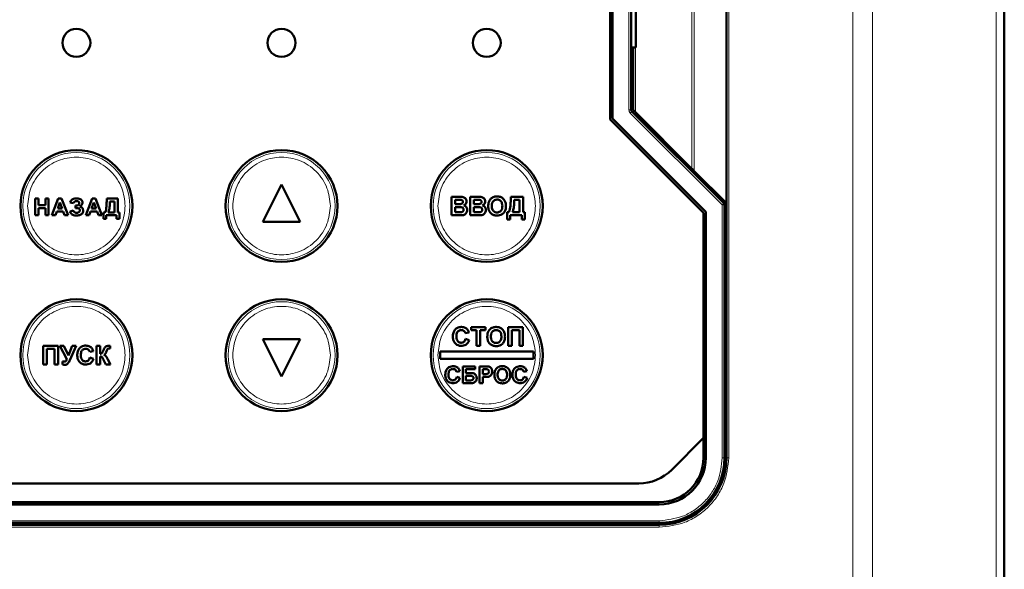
# Model space of a CAD drawing. Header units: millimetres. Extents: x 0 to 420, y 0 to 297.
# Tile 8 of 16: x 91 to 144, y 152 to 182. Entities that reach past the tile are written whole.
import ezdxf

# ---------------------------------------------------------------- set-up
doc = ezdxf.new("R2010")
doc.units = ezdxf.units.MM

msp = doc.modelspace()

# ---------------------------------------------------------------- linework, layer by layer
at = {"color": 9, "linetype": 'Continuous', "lineweight": 18}
for p, q in [((135.567, 119.713), (135.567, 222.22)), ((136.628, 119.713), (136.628, 222.22)), ((143.249, 119.713), (143.249, 222.22)), ((128.914, 209.742), (128.914, 158.242)), ((127.064, 173.616), (127.064, 194.367)), ((126.943, 173.737), (126.943, 194.246)), ((123.564, 176.902), (123.564, 191.081)), ((123.914, 176.767), (123.914, 180.242)), ((123.564, 176.902), (123.689, 176.902)), ((123.637, 176.725), (123.725, 176.813)), ((128.564, 171.798), (123.637, 176.725)), ((128.564, 171.798), (128.652, 171.887)), ((128.564, 158.242), (128.564, 171.798)), ((128.689, 171.798), (128.564, 171.798)), ((128.564, 158.242), (128.689, 158.242)), ((128.914, 158.242), (128.789, 158.242)), ((84.689, 154.867), (125.189, 154.867)), ((125.189, 154.742), (125.189, 154.867)), ((125.189, 154.517), (84.689, 154.517)), ((125.189, 154.517), (125.189, 154.642))]:
    msp.add_line(p, q, dxfattribs=at)
at = {"color": 7, "linetype": 'Continuous', "lineweight": 50}
for p, q in [((143.689, 119.713), (143.689, 222.22)), ((128.789, 196.092), (128.789, 171.892)), ((122.564, 176.384), (122.564, 191.599)), ((122.689, 191.547), (122.689, 176.436)), ((123.689, 176.902), (123.689, 191.081)), ((123.939, 180.242), (123.939, 187.742)), ((123.689, 180.242), (123.939, 180.242)), ((123.789, 180.242), (123.789, 176.892)), ((123.789, 179.492), (123.689, 179.492)), ((127.564, 171.384), (122.564, 176.384)), ((122.689, 176.436), (127.689, 171.436)), ((128.652, 171.887), (123.725, 176.813)), ((123.914, 176.767), (126.943, 173.737)), ((128.789, 171.892), (127.064, 173.616)), ((104.939, 172.892), (103.939, 170.892)), ((105.939, 170.892), (104.939, 172.892)), ((91.736, 171.242), (91.736, 172.142)), ((91.736, 172.142), (91.909, 172.142)), ((91.909, 172.142), (91.909, 171.784)), ((92.278, 171.784), (92.278, 172.142)), ((92.278, 172.142), (92.451, 172.142)), ((92.451, 172.142), (92.451, 171.242)), ((92.626, 171.242), (92.967, 172.142)), ((92.967, 172.142), (93.15, 172.142)), ((93.15, 172.142), (93.492, 171.242)), ((94.443, 171.242), (94.783, 172.142)), ((94.783, 172.142), (94.966, 172.142)), ((94.966, 172.142), (95.308, 171.242)), ((95.564, 172.046), (95.564, 172.142)), ((95.564, 172.142), (96.164, 172.142)), ((96.164, 172.142), (96.164, 171.392)), ((114.059, 171.242), (114.059, 172.242)), ((114.059, 172.242), (114.462, 172.242)), ((115.059, 171.242), (115.059, 172.242)), ((115.059, 172.242), (115.462, 172.242)), ((117.225, 172.136), (117.225, 172.242)), ((117.225, 172.242), (117.892, 172.242)), ((117.892, 172.242), (117.892, 171.408)), ((91.909, 171.784), (92.278, 171.784)), ((92.278, 171.634), (91.909, 171.634)), ((91.909, 171.634), (91.909, 171.242)), ((92.278, 171.242), (92.278, 171.634)), ((93.059, 171.922), (92.941, 171.599)), ((92.941, 171.599), (93.177, 171.599)), ((93.177, 171.599), (93.059, 171.922)), ((93.783, 171.888), (93.609, 171.934)), ((93.898, 171.761), (93.919, 171.761)), ((93.898, 171.634), (93.898, 171.761)), ((93.941, 171.634), (93.898, 171.634)), ((94.875, 171.922), (94.757, 171.599)), ((94.757, 171.599), (94.994, 171.599)), ((94.994, 171.599), (94.875, 171.922)), ((95.991, 171.992), (95.737, 171.992)), ((95.991, 171.392), (95.991, 171.992)), ((114.251, 172.075), (114.373, 172.075)), ((114.251, 171.844), (114.251, 172.075)), ((114.39, 171.844), (114.251, 171.844)), ((114.251, 171.677), (114.422, 171.677)), ((114.251, 171.408), (114.251, 171.677)), ((115.251, 172.075), (115.373, 172.075)), ((115.251, 171.844), (115.251, 172.075)), ((115.39, 171.844), (115.251, 171.844)), ((115.251, 171.677), (115.422, 171.677)), ((115.251, 171.408), (115.251, 171.677)), ((117.7, 172.075), (117.418, 172.075)), ((117.7, 171.408), (117.7, 172.075)), ((128.689, 158.242), (128.689, 171.798)), ((128.789, 171.892), (128.789, 158.242)), ((91.909, 171.242), (91.736, 171.242)), ((92.451, 171.242), (92.278, 171.242)), ((92.811, 171.242), (92.626, 171.242)), ((92.887, 171.449), (92.811, 171.242)), ((93.232, 171.449), (92.887, 171.449)), ((93.308, 171.242), (93.232, 171.449)), ((93.492, 171.242), (93.308, 171.242)), ((93.598, 171.449), (93.771, 171.507)), ((94.627, 171.242), (94.443, 171.242)), ((94.703, 171.449), (94.627, 171.242)), ((95.049, 171.449), (94.703, 171.449)), ((95.124, 171.242), (95.049, 171.449)), ((95.308, 171.242), (95.124, 171.242)), ((95.391, 171.045), (95.391, 171.392)), ((95.391, 171.392), (95.472, 171.392)), ((95.541, 171.045), (95.391, 171.045)), ((96.095, 171.242), (95.541, 171.242)), ((95.541, 171.242), (95.541, 171.045)), ((95.645, 171.392), (95.991, 171.392)), ((96.095, 171.045), (96.095, 171.242)), ((96.245, 171.045), (96.095, 171.045)), ((96.164, 171.392), (96.245, 171.392)), ((96.245, 171.392), (96.245, 171.045)), ((114.059, 171.242), (114.397, 171.242)), ((114.447, 171.408), (114.251, 171.408)), ((115.059, 171.242), (115.397, 171.242)), ((115.447, 171.408), (115.251, 171.408)), ((117.033, 171.024), (117.033, 171.408)), ((117.033, 171.408), (117.123, 171.408)), ((117.815, 171.242), (117.2, 171.242)), ((117.2, 171.242), (117.2, 171.024)), ((117.315, 171.408), (117.7, 171.408)), ((117.815, 171.024), (117.815, 171.242)), ((117.892, 171.408), (117.982, 171.408)), ((117.982, 171.408), (117.982, 171.024)), ((127.564, 159.302), (127.564, 171.384)), ((127.689, 171.436), (127.689, 158.242)), ((103.939, 170.892), (105.939, 170.892)), ((117.2, 171.024), (117.033, 171.024)), ((117.982, 171.024), (117.815, 171.024)), ((128.689, 165.992), (128.789, 165.992)), ((115.099, 165.242), (115.881, 165.242)), ((115.099, 165.075), (115.099, 165.242)), ((115.881, 165.242), (115.881, 165.075)), ((117.086, 165.242), (117.881, 165.242)), ((117.086, 164.242), (117.086, 165.242)), ((117.881, 165.242), (117.881, 164.242)), ((128.789, 165.242), (128.689, 165.242)), ((114.983, 164.959), (114.791, 164.921)), ((115.393, 165.075), (115.099, 165.075)), ((115.393, 164.242), (115.393, 165.075)), ((115.586, 165.075), (115.586, 164.242)), ((115.881, 165.075), (115.586, 165.075)), ((117.278, 165.075), (117.278, 164.242)), ((117.688, 165.075), (117.278, 165.075)), ((117.688, 164.242), (117.688, 165.075)), ((92.166, 163.242), (92.166, 164.242)), ((92.166, 164.242), (92.96, 164.242)), ((92.96, 164.242), (92.96, 163.242)), ((93.428, 163.527), (93.057, 164.242)), ((93.057, 164.242), (93.271, 164.242)), ((93.271, 164.242), (93.514, 163.721)), ((93.514, 163.721), (93.72, 164.242)), ((93.928, 164.242), (93.588, 163.481)), ((93.72, 164.242), (93.928, 164.242)), ((95.025, 163.242), (95.025, 164.242)), ((95.025, 164.242), (95.217, 164.242)), ((95.217, 164.242), (95.217, 163.818)), ((95.755, 164.242), (95.755, 164.1)), ((103.939, 164.592), (104.939, 162.592)), ((105.939, 164.592), (103.939, 164.592)), ((104.939, 162.592), (105.939, 164.592)), ((114.804, 164.613), (114.996, 164.549)), ((115.586, 164.242), (115.393, 164.242)), ((117.278, 164.242), (117.086, 164.242)), ((117.881, 164.242), (117.688, 164.242)), ((92.768, 164.075), (92.358, 164.075)), ((92.358, 164.075), (92.358, 163.242)), ((92.768, 163.242), (92.768, 164.075)), ((94.845, 163.959), (94.653, 163.921)), ((95.217, 163.677), (95.217, 163.242)), ((95.755, 164.1), (95.727, 164.101)), ((113.439, 163.942), (113.439, 163.542)), ((118.439, 163.942), (113.439, 163.942)), ((118.439, 163.542), (118.439, 163.942)), ((92.358, 163.242), (92.166, 163.242)), ((92.96, 163.242), (92.768, 163.242)), ((93.191, 163.241), (93.191, 163.398)), ((94.666, 163.613), (94.858, 163.549)), ((95.217, 163.242), (95.025, 163.242)), ((95.525, 163.242), (95.399, 163.496)), ((95.768, 163.242), (95.525, 163.242)), ((95.63, 163.515), (95.768, 163.242)), ((113.439, 163.542), (118.439, 163.542)), ((114.653, 162.242), (114.653, 163.142)), ((115.322, 163.142), (114.653, 163.142)), ((115.322, 162.992), (115.322, 163.142)), ((115.553, 162.242), (115.553, 163.142)), ((115.841, 163.142), (115.553, 163.142)), ((114.492, 162.888), (114.319, 162.853)), ((114.826, 162.992), (115.322, 162.992)), ((114.826, 162.784), (114.826, 162.992)), ((115.072, 162.784), (114.826, 162.784)), ((114.826, 162.634), (115.022, 162.634)), ((114.826, 162.392), (114.826, 162.634)), ((115.726, 162.992), (115.818, 162.992)), ((115.726, 162.726), (115.726, 162.992)), ((115.83, 162.726), (115.726, 162.726)), ((118.092, 162.888), (117.919, 162.853)), ((128.789, 162.742), (128.689, 162.742)), ((114.33, 162.576), (114.503, 162.518)), ((114.653, 162.242), (115.077, 162.242)), ((115.014, 162.392), (114.826, 162.392)), ((115.726, 162.242), (115.553, 162.242)), ((115.726, 162.576), (115.845, 162.576)), ((115.726, 162.242), (115.726, 162.576)), ((117.93, 162.576), (118.103, 162.518)), ((128.789, 161.992), (128.689, 161.992)), ((125.86, 157.599), (127.564, 159.302)), ((127.564, 158.242), (127.564, 159.302)), ((85.785, 156.867), (124.092, 156.867)), ((84.689, 155.867), (125.189, 155.867)), ((125.189, 155.742), (84.689, 155.742)), ((84.689, 154.742), (125.189, 154.742)), ((91.189, 154.642), (91.189, 154.742)), ((93.689, 154.642), (93.689, 154.742)), ((94.439, 154.742), (94.439, 154.642)), ((115.439, 154.642), (115.439, 154.742)), ((116.189, 154.642), (116.189, 154.742)), ((118.689, 154.642), (118.689, 154.742)), ((119.439, 154.742), (119.439, 154.642)), ((125.189, 154.642), (84.689, 154.642))]:
    msp.add_line(p, q, dxfattribs=at)
for centre, radius in [((93.939, 180.492), 0.75), ((104.939, 180.492), 0.75), ((115.939, 180.492), 0.75), ((93.939, 171.742), 3), ((104.939, 171.742), 3), ((115.939, 171.742), 3), ((93.939, 163.742), 3), ((104.939, 163.742), 3), ((115.939, 163.742), 3)]:
    msp.add_circle(centre, radius, dxfattribs=at)
at = {"color": 9, "linetype": 'Continuous', "lineweight": 18}
for centre in [(93.939, 171.742), (104.939, 171.742), (115.939, 171.742), (93.939, 163.742), (104.939, 163.742), (115.939, 163.742)]:
    msp.add_circle(centre, 2.868, dxfattribs=at)
at = {"color": 7, "linetype": 'Continuous', "lineweight": 50}
for centre, radius, start, end in [((123.814, 176.902), 0.125, 180, 225), ((128.564, 171.798), 0.125, 0, 45), ((125.189, 158.242), 2.375, 270, 0), ((125.189, 158.242), 2.5, 270, 0), ((125.189, 158.242), 3.5, 270, 0), ((125.189, 158.242), 3.6, 270, 0), ((124.092, 159.367), 2.5, 270, 315)]:
    msp.add_arc(centre, radius, start, end, dxfattribs=at)
at = {"color": 9, "linetype": 'Continuous', "lineweight": 18}
msp.add_open_spline([(123.637, 176.725), (123.616, 176.751), (123.574, 176.803), (123.567, 176.869), (123.564, 176.902)], degree=3, dxfattribs=at)
at = {"color": 7, "linetype": 'Continuous', "lineweight": 50}
for points, knots in [([(123.789, 176.892), (123.789, 176.891), (123.79, 176.89), (123.797, 176.883), (123.809, 176.871), (123.829, 176.851), (123.863, 176.816), (123.895, 176.785), (123.914, 176.767)], [0, 0, 0, 0, 0.099244, 0.204857, 0.319813, 0.446427, 0.670264, 1, 1, 1, 1]), ([(126.943, 173.737), (126.959, 173.721), (126.985, 173.695), (127.021, 173.659), (127.048, 173.632), (127.059, 173.621), (127.064, 173.616)], [0, 0, 0, 0, 0.3219651, 0.5438461, 0.792855, 1, 1, 1, 1]), ([(93.609, 171.934), (93.621, 171.966), (93.641, 172.025), (93.705, 172.092), (93.796, 172.14), (93.879, 172.152), (93.933, 172.153), (93.941, 172.153)], [0, 0, 0, 0, 0.2338446, 0.4295843, 0.6250346, 0.9450332, 1, 1, 1, 1]), ([(93.941, 172.153), (93.974, 172.152), (94.041, 172.149), (94.134, 172.123), (94.208, 172.07), (94.258, 172.004), (94.264, 171.951), (94.267, 171.926)], [0, 0, 0, 0, 0.226589, 0.454571, 0.643517, 0.833011, 1, 1, 1, 1]), ([(114.462, 172.242), (114.495, 172.241), (114.568, 172.24), (114.671, 172.232), (114.759, 172.186), (114.818, 172.122), (114.85, 172.052), (114.853, 172.007), (114.854, 171.99)], [0, 0, 0, 0, 0.189374, 0.415534, 0.57816, 0.740903, 0.90565, 1, 1, 1, 1]), ([(115.462, 172.242), (115.495, 172.241), (115.568, 172.24), (115.671, 172.232), (115.759, 172.186), (115.818, 172.122), (115.85, 172.052), (115.853, 172.007), (115.854, 171.99)], [0, 0, 0, 0, 0.189374, 0.415534, 0.57816, 0.740903, 0.90565, 1, 1, 1, 1]), ([(116.065, 171.99), (116.08, 172.019), (116.12, 172.096), (116.199, 172.174), (116.264, 172.206), (116.282, 172.215)], [0, 0, 0, 0, 0.314278, 0.810471, 1, 1, 1, 1]), ([(116.282, 172.215), (116.314, 172.226), (116.364, 172.244), (116.436, 172.253), (116.474, 172.254), (116.493, 172.254)], [0, 0, 0, 0, 0.4659455, 0.7316759, 1, 1, 1, 1]), ([(116.493, 172.254), (116.527, 172.253), (116.613, 172.249), (116.745, 172.204), (116.863, 172.105), (116.945, 171.961), (116.967, 171.834), (116.969, 171.755), (116.969, 171.74)], [0, 0, 0, 0, 0.126835, 0.326225, 0.51912, 0.6994, 0.944414, 1, 1, 1, 1]), ([(117.123, 171.408), (117.136, 171.439), (117.194, 171.571), (117.221, 171.82), (117.224, 172.033), (117.225, 172.136)], [0, 0, 0, 0, 0.1353944, 0.5820021, 1, 1, 1, 1]), ([(93.942, 172.003), (93.92, 172.002), (93.881, 171.999), (93.833, 171.972), (93.8, 171.935), (93.789, 171.904), (93.783, 171.888)], [0, 0, 0, 0, 0.317185, 0.535529, 0.753956, 1, 1, 1, 1]), ([(93.919, 171.761), (93.948, 171.762), (93.992, 171.765), (94.046, 171.791), (94.077, 171.823), (94.092, 171.859), (94.094, 171.882), (94.094, 171.892)], [0, 0, 0, 0, 0.348695, 0.533176, 0.718858, 0.88644, 1, 1, 1, 1]), ([(94.129, 171.507), (94.128, 171.52), (94.125, 171.547), (94.104, 171.582), (94.069, 171.61), (94.014, 171.631), (93.968, 171.633), (93.941, 171.634)], [0, 0, 0, 0, 0.158876, 0.319359, 0.464118, 0.684157, 1, 1, 1, 1]), ([(94.094, 171.892), (94.093, 171.904), (94.091, 171.928), (94.07, 171.958), (94.043, 171.981), (94, 172), (93.965, 172.002), (93.942, 172.003)], [0, 0, 0, 0, 0.169628, 0.343339, 0.49822, 0.682602, 1, 1, 1, 1]), ([(94.267, 171.926), (94.264, 171.9), (94.258, 171.847), (94.204, 171.774), (94.151, 171.742), (94.121, 171.724)], [0, 0, 0, 0, 0.298422, 0.599296, 1, 1, 1, 1]), ([(94.121, 171.724), (94.153, 171.711), (94.207, 171.689), (94.266, 171.631), (94.298, 171.565), (94.3, 171.519), (94.302, 171.497)], [0, 0, 0, 0, 0.322918, 0.55546, 0.789208, 1, 1, 1, 1]), ([(95.472, 171.392), (95.485, 171.422), (95.541, 171.551), (95.56, 171.777), (95.563, 171.965), (95.564, 172.046)], [0, 0, 0, 0, 0.150506, 0.631696, 1, 1, 1, 1]), ([(95.737, 171.992), (95.737, 171.958), (95.736, 171.858), (95.726, 171.707), (95.701, 171.538), (95.664, 171.441), (95.645, 171.392)], [0, 0, 0, 0, 0.16363, 0.4911276, 0.7428568, 1, 1, 1, 1]), ([(114.373, 172.075), (114.39, 172.075), (114.423, 172.075), (114.484, 172.075), (114.527, 172.073), (114.554, 172.071)], [0, 0, 0, 0, 0.275415, 0.550828, 1, 1, 1, 1]), ([(114.544, 171.847), (114.528, 171.847), (114.494, 171.845), (114.442, 171.844), (114.408, 171.844), (114.39, 171.844)], [0, 0, 0, 0, 0.324791, 0.662356, 1, 1, 1, 1]), ([(114.422, 171.677), (114.455, 171.677), (114.522, 171.676), (114.605, 171.671), (114.659, 171.64), (114.685, 171.608), (114.698, 171.573), (114.699, 171.55), (114.7, 171.54)], [0, 0, 0, 0, 0.284175, 0.56983, 0.687917, 0.806892, 0.915618, 1, 1, 1, 1]), ([(114.661, 171.961), (114.66, 171.947), (114.658, 171.922), (114.639, 171.89), (114.61, 171.866), (114.577, 171.852), (114.553, 171.849), (114.544, 171.847)], [0, 0, 0, 0, 0.234086, 0.417313, 0.600201, 0.849825, 1, 1, 1, 1]), ([(114.554, 172.071), (114.571, 172.069), (114.599, 172.064), (114.632, 172.042), (114.651, 172.015), (114.66, 171.987), (114.661, 171.969), (114.661, 171.961)], [0, 0, 0, 0, 0.294971, 0.486764, 0.679036, 0.861474, 1, 1, 1, 1]), ([(114.854, 171.99), (114.85, 171.956), (114.842, 171.895), (114.791, 171.818), (114.743, 171.788), (114.718, 171.773)], [0, 0, 0, 0, 0.375945, 0.675759, 1, 1, 1, 1]), ([(114.718, 171.773), (114.75, 171.76), (114.806, 171.736), (114.862, 171.667), (114.888, 171.598), (114.891, 171.552), (114.892, 171.531)], [0, 0, 0, 0, 0.317658, 0.563712, 0.809393, 1, 1, 1, 1]), ([(115.373, 172.075), (115.39, 172.075), (115.423, 172.075), (115.484, 172.075), (115.527, 172.073), (115.554, 172.071)], [0, 0, 0, 0, 0.275415, 0.550828, 1, 1, 1, 1]), ([(115.544, 171.847), (115.528, 171.847), (115.494, 171.845), (115.442, 171.844), (115.408, 171.844), (115.39, 171.844)], [0, 0, 0, 0, 0.324791, 0.662356, 1, 1, 1, 1]), ([(115.422, 171.677), (115.455, 171.677), (115.522, 171.676), (115.605, 171.671), (115.659, 171.64), (115.685, 171.608), (115.698, 171.573), (115.699, 171.55), (115.7, 171.54)], [0, 0, 0, 0, 0.2841752, 0.56983, 0.6879167, 0.8068924, 0.9156181, 1, 1, 1, 1]), ([(115.661, 171.961), (115.66, 171.947), (115.658, 171.922), (115.639, 171.89), (115.61, 171.866), (115.577, 171.852), (115.553, 171.849), (115.544, 171.847)], [0, 0, 0, 0, 0.234086, 0.417313, 0.6002006, 0.8498254, 1, 1, 1, 1]), ([(115.554, 172.071), (115.571, 172.069), (115.599, 172.064), (115.632, 172.042), (115.651, 172.015), (115.66, 171.987), (115.661, 171.969), (115.661, 171.961)], [0, 0, 0, 0, 0.294971, 0.486764, 0.679036, 0.861474, 1, 1, 1, 1]), ([(115.854, 171.99), (115.85, 171.956), (115.842, 171.895), (115.791, 171.818), (115.743, 171.788), (115.718, 171.773)], [0, 0, 0, 0, 0.375945, 0.675759, 1, 1, 1, 1]), ([(115.718, 171.773), (115.75, 171.76), (115.806, 171.736), (115.862, 171.667), (115.888, 171.598), (115.891, 171.552), (115.892, 171.531)], [0, 0, 0, 0, 0.3176582, 0.5637118, 0.8093926, 1, 1, 1, 1]), ([(116.02, 171.736), (116.021, 171.769), (116.023, 171.829), (116.037, 171.914), (116.056, 171.964), (116.065, 171.99)], [0, 0, 0, 0, 0.385504, 0.689688, 1, 1, 1, 1]), ([(116.496, 171.229), (116.463, 171.23), (116.375, 171.234), (116.24, 171.28), (116.122, 171.381), (116.041, 171.526), (116.022, 171.65), (116.02, 171.725), (116.02, 171.736)], [0, 0, 0, 0, 0.127808, 0.335199, 0.531853, 0.711396, 0.95982, 1, 1, 1, 1]), ([(116.213, 171.742), (116.214, 171.776), (116.217, 171.851), (116.248, 171.952), (116.312, 172.03), (116.387, 172.074), (116.452, 172.087), (116.488, 172.087), (116.496, 172.088)], [0, 0, 0, 0, 0.198524, 0.446406, 0.616149, 0.785789, 0.95492, 1, 1, 1, 1]), ([(116.496, 171.395), (116.462, 171.398), (116.393, 171.404), (116.309, 171.459), (116.246, 171.54), (116.217, 171.638), (116.214, 171.709), (116.213, 171.742)], [0, 0, 0, 0, 0.200704, 0.403479, 0.575737, 0.804839, 1, 1, 1, 1]), ([(116.496, 172.088), (116.529, 172.085), (116.591, 172.08), (116.67, 172.037), (116.727, 171.975), (116.77, 171.876), (116.774, 171.796), (116.777, 171.745)], [0, 0, 0, 0, 0.201187, 0.364397, 0.527295, 0.696981, 1, 1, 1, 1]), ([(116.777, 171.745), (116.775, 171.712), (116.773, 171.644), (116.747, 171.549), (116.693, 171.47), (116.618, 171.416), (116.548, 171.397), (116.507, 171.396), (116.496, 171.395)], [0, 0, 0, 0, 0.198222, 0.397727, 0.577228, 0.756827, 0.930756, 1, 1, 1, 1]), ([(116.969, 171.74), (116.968, 171.707), (116.965, 171.608), (116.922, 171.463), (116.821, 171.334), (116.699, 171.258), (116.585, 171.231), (116.518, 171.229), (116.496, 171.229)], [0, 0, 0, 0, 0.12748, 0.377846, 0.559738, 0.741985, 0.917467, 1, 1, 1, 1]), ([(117.418, 172.075), (117.417, 172.042), (117.417, 171.941), (117.407, 171.779), (117.382, 171.587), (117.338, 171.468), (117.315, 171.408)], [0, 0, 0, 0, 0.14728, 0.441998, 0.71782, 1, 1, 1, 1]), ([(93.949, 171.23), (93.916, 171.231), (93.837, 171.234), (93.73, 171.262), (93.646, 171.337), (93.614, 171.402), (93.6, 171.443), (93.598, 171.449)], [0, 0, 0, 0, 0.222457, 0.526508, 0.709676, 0.957509, 1, 1, 1, 1]), ([(93.771, 171.507), (93.78, 171.485), (93.793, 171.45), (93.828, 171.41), (93.881, 171.385), (93.925, 171.382), (93.955, 171.38)], [0, 0, 0, 0, 0.28967, 0.46237, 0.636069, 1, 1, 1, 1]), ([(94.302, 171.497), (94.299, 171.463), (94.293, 171.402), (94.244, 171.327), (94.174, 171.27), (94.071, 171.235), (93.992, 171.232), (93.949, 171.23)], [0, 0, 0, 0, 0.203349, 0.36274, 0.521651, 0.743401, 1, 1, 1, 1]), ([(93.955, 171.38), (93.983, 171.381), (94.026, 171.383), (94.08, 171.409), (94.11, 171.441), (94.127, 171.475), (94.128, 171.497), (94.129, 171.507)], [0, 0, 0, 0, 0.3448547, 0.5369964, 0.7296787, 0.8780556, 1, 1, 1, 1]), ([(114.64, 171.248), (114.606, 171.246), (114.549, 171.243), (114.468, 171.242), (114.421, 171.242), (114.397, 171.242)], [0, 0, 0, 0, 0.412609, 0.706293, 1, 1, 1, 1]), ([(114.593, 171.414), (114.576, 171.413), (114.544, 171.409), (114.495, 171.408), (114.463, 171.408), (114.447, 171.408)], [0, 0, 0, 0, 0.343631, 0.67172, 1, 1, 1, 1]), ([(114.7, 171.54), (114.698, 171.523), (114.696, 171.493), (114.674, 171.456), (114.645, 171.432), (114.616, 171.419), (114.598, 171.415), (114.593, 171.414)], [0, 0, 0, 0, 0.279357, 0.486863, 0.694108, 0.91138, 1, 1, 1, 1]), ([(114.892, 171.531), (114.888, 171.498), (114.881, 171.43), (114.833, 171.345), (114.765, 171.284), (114.698, 171.257), (114.655, 171.251), (114.64, 171.248)], [0, 0, 0, 0, 0.242787, 0.486312, 0.687547, 0.888904, 1, 1, 1, 1]), ([(115.64, 171.248), (115.606, 171.246), (115.549, 171.243), (115.468, 171.242), (115.421, 171.242), (115.397, 171.242)], [0, 0, 0, 0, 0.412609, 0.706293, 1, 1, 1, 1]), ([(115.593, 171.414), (115.576, 171.413), (115.544, 171.409), (115.495, 171.408), (115.463, 171.408), (115.447, 171.408)], [0, 0, 0, 0, 0.343631, 0.67172, 1, 1, 1, 1]), ([(115.7, 171.54), (115.698, 171.523), (115.696, 171.493), (115.674, 171.456), (115.645, 171.432), (115.616, 171.419), (115.598, 171.415), (115.593, 171.414)], [0, 0, 0, 0, 0.279357, 0.486863, 0.694108, 0.91138, 1, 1, 1, 1]), ([(115.892, 171.531), (115.888, 171.498), (115.881, 171.43), (115.833, 171.345), (115.765, 171.284), (115.698, 171.257), (115.655, 171.251), (115.64, 171.248)], [0, 0, 0, 0, 0.2427873, 0.4863118, 0.6875466, 0.8889041, 1, 1, 1, 1]), ([(114.124, 164.739), (114.125, 164.773), (114.129, 164.874), (114.17, 165.022), (114.274, 165.152), (114.398, 165.229), (114.508, 165.252), (114.571, 165.254), (114.587, 165.254)], [0, 0, 0, 0, 0.128353, 0.388703, 0.573955, 0.759327, 0.937427, 1, 1, 1, 1]), ([(114.587, 165.254), (114.621, 165.253), (114.699, 165.249), (114.804, 165.211), (114.86, 165.163), (114.882, 165.145)], [0, 0, 0, 0, 0.311487, 0.735849, 1, 1, 1, 1]), ([(116.233, 165.215), (116.264, 165.226), (116.314, 165.244), (116.386, 165.253), (116.424, 165.254), (116.443, 165.254)], [0, 0, 0, 0, 0.4659455, 0.7316759, 1, 1, 1, 1]), ([(116.443, 165.254), (116.477, 165.253), (116.563, 165.249), (116.695, 165.204), (116.813, 165.105), (116.895, 164.961), (116.917, 164.834), (116.919, 164.755), (116.919, 164.74)], [0, 0, 0, 0, 0.126835, 0.326225, 0.51912, 0.6994, 0.944414, 1, 1, 1, 1]), ([(114.58, 164.242), (114.547, 164.243), (114.464, 164.247), (114.339, 164.295), (114.226, 164.391), (114.146, 164.532), (114.126, 164.655), (114.124, 164.729), (114.124, 164.739)], [0, 0, 0, 0, 0.132331, 0.325849, 0.518063, 0.708615, 0.957186, 1, 1, 1, 1]), ([(114.574, 165.088), (114.54, 165.085), (114.479, 165.079), (114.405, 165.032), (114.35, 164.964), (114.321, 164.867), (114.318, 164.794), (114.317, 164.754)], [0, 0, 0, 0, 0.212297, 0.3758, 0.53945, 0.750187, 1, 1, 1, 1]), ([(114.317, 164.754), (114.318, 164.721), (114.32, 164.641), (114.346, 164.535), (114.411, 164.459), (114.477, 164.42), (114.534, 164.409), (114.566, 164.408), (114.573, 164.408)], [0, 0, 0, 0, 0.205446, 0.493459, 0.648874, 0.8039, 0.960212, 1, 1, 1, 1]), ([(114.791, 164.921), (114.781, 164.951), (114.763, 165.002), (114.704, 165.055), (114.642, 165.084), (114.596, 165.086), (114.574, 165.088)], [0, 0, 0, 0, 0.313785, 0.543656, 0.773131, 1, 1, 1, 1]), ([(114.882, 165.145), (114.904, 165.119), (114.938, 165.079), (114.966, 165.013), (114.978, 164.977), (114.983, 164.959)], [0, 0, 0, 0, 0.4736971, 0.7352322, 1, 1, 1, 1]), ([(115.97, 164.736), (115.971, 164.769), (115.973, 164.829), (115.987, 164.914), (116.006, 164.964), (116.015, 164.99)], [0, 0, 0, 0, 0.385504, 0.689688, 1, 1, 1, 1]), ([(116.446, 164.229), (116.413, 164.23), (116.325, 164.234), (116.19, 164.28), (116.072, 164.381), (115.991, 164.526), (115.972, 164.65), (115.971, 164.725), (115.97, 164.736)], [0, 0, 0, 0, 0.1278077, 0.3351994, 0.5318529, 0.7113963, 0.9598197, 1, 1, 1, 1]), ([(116.015, 164.99), (116.031, 165.019), (116.071, 165.096), (116.149, 165.174), (116.214, 165.206), (116.233, 165.215)], [0, 0, 0, 0, 0.314278, 0.810471, 1, 1, 1, 1]), ([(116.163, 164.742), (116.164, 164.776), (116.167, 164.851), (116.198, 164.952), (116.263, 165.03), (116.338, 165.074), (116.402, 165.087), (116.438, 165.087), (116.446, 165.088)], [0, 0, 0, 0, 0.198524, 0.446406, 0.616149, 0.785789, 0.95492, 1, 1, 1, 1]), ([(116.446, 164.395), (116.412, 164.398), (116.344, 164.404), (116.259, 164.459), (116.197, 164.54), (116.167, 164.638), (116.164, 164.709), (116.163, 164.742)], [0, 0, 0, 0, 0.200704, 0.403479, 0.575737, 0.804839, 1, 1, 1, 1]), ([(116.446, 165.088), (116.48, 165.085), (116.541, 165.08), (116.62, 165.037), (116.677, 164.975), (116.72, 164.876), (116.724, 164.796), (116.727, 164.745)], [0, 0, 0, 0, 0.201187, 0.364397, 0.527295, 0.696981, 1, 1, 1, 1]), ([(116.727, 164.745), (116.726, 164.712), (116.723, 164.644), (116.697, 164.549), (116.643, 164.47), (116.569, 164.416), (116.498, 164.397), (116.457, 164.396), (116.446, 164.395)], [0, 0, 0, 0, 0.198222, 0.397727, 0.577228, 0.756827, 0.930756, 1, 1, 1, 1]), ([(116.919, 164.74), (116.918, 164.707), (116.915, 164.608), (116.873, 164.463), (116.772, 164.334), (116.649, 164.258), (116.535, 164.231), (116.468, 164.229), (116.446, 164.229)], [0, 0, 0, 0, 0.12748, 0.377846, 0.559738, 0.741985, 0.917467, 1, 1, 1, 1]), ([(93.986, 163.739), (93.987, 163.773), (93.99, 163.874), (94.032, 164.022), (94.136, 164.152), (94.26, 164.229), (94.37, 164.252), (94.433, 164.254), (94.449, 164.254)], [0, 0, 0, 0, 0.128353, 0.388703, 0.573955, 0.759327, 0.937427, 1, 1, 1, 1]), ([(94.449, 164.254), (94.482, 164.253), (94.561, 164.249), (94.666, 164.211), (94.722, 164.163), (94.744, 164.145)], [0, 0, 0, 0, 0.311487, 0.735849, 1, 1, 1, 1]), ([(95.387, 164.005), (95.4, 164.035), (95.423, 164.086), (95.463, 164.156), (95.498, 164.187), (95.517, 164.202)], [0, 0, 0, 0, 0.418405, 0.70252, 1, 1, 1, 1]), ([(95.517, 164.202), (95.542, 164.213), (95.588, 164.232), (95.66, 164.24), (95.703, 164.24), (95.725, 164.241)], [0, 0, 0, 0, 0.387569, 0.691947, 1, 1, 1, 1]), ([(95.725, 164.241), (95.728, 164.241), (95.733, 164.241), (95.743, 164.241), (95.75, 164.241), (95.755, 164.242)], [0, 0, 0, 0, 0.250116, 0.500195, 1, 1, 1, 1]), ([(114.573, 164.408), (114.604, 164.411), (114.659, 164.417), (114.725, 164.46), (114.776, 164.524), (114.793, 164.58), (114.804, 164.613)], [0, 0, 0, 0, 0.278426, 0.482725, 0.687127, 1, 1, 1, 1]), ([(114.996, 164.549), (114.985, 164.518), (114.96, 164.442), (114.886, 164.338), (114.762, 164.263), (114.655, 164.243), (114.592, 164.242), (114.58, 164.242)], [0, 0, 0, 0, 0.178946, 0.427141, 0.662689, 0.937832, 1, 1, 1, 1]), ([(94.442, 163.242), (94.409, 163.243), (94.326, 163.247), (94.201, 163.295), (94.088, 163.391), (94.008, 163.532), (93.988, 163.655), (93.986, 163.729), (93.986, 163.739)], [0, 0, 0, 0, 0.1323307, 0.3258488, 0.5180632, 0.708615, 0.9571857, 1, 1, 1, 1]), ([(94.436, 164.088), (94.402, 164.085), (94.341, 164.079), (94.267, 164.032), (94.212, 163.964), (94.183, 163.867), (94.18, 163.794), (94.178, 163.754)], [0, 0, 0, 0, 0.212297, 0.3758, 0.53945, 0.750187, 1, 1, 1, 1]), ([(94.178, 163.754), (94.179, 163.721), (94.182, 163.641), (94.208, 163.535), (94.273, 163.459), (94.339, 163.42), (94.396, 163.409), (94.428, 163.408), (94.434, 163.408)], [0, 0, 0, 0, 0.205446, 0.493459, 0.648874, 0.8039, 0.960212, 1, 1, 1, 1]), ([(94.653, 163.921), (94.643, 163.951), (94.625, 164.002), (94.566, 164.055), (94.503, 164.084), (94.458, 164.086), (94.436, 164.088)], [0, 0, 0, 0, 0.313785, 0.543656, 0.773131, 1, 1, 1, 1]), ([(94.744, 164.145), (94.766, 164.119), (94.8, 164.079), (94.828, 164.013), (94.84, 163.977), (94.845, 163.959)], [0, 0, 0, 0, 0.4736971, 0.7352322, 1, 1, 1, 1]), ([(95.217, 163.818), (95.235, 163.821), (95.263, 163.825), (95.3, 163.839), (95.338, 163.884), (95.36, 163.943), (95.381, 163.99), (95.387, 164.005)], [0, 0, 0, 0, 0.199876, 0.312305, 0.42642, 0.830637, 1, 1, 1, 1]), ([(95.361, 163.564), (95.353, 163.579), (95.337, 163.607), (95.314, 163.642), (95.286, 163.667), (95.252, 163.676), (95.228, 163.677), (95.217, 163.677)], [0, 0, 0, 0, 0.25425, 0.486863, 0.636328, 0.823574, 1, 1, 1, 1]), ([(95.535, 163.91), (95.529, 163.894), (95.517, 163.863), (95.495, 163.817), (95.459, 163.782), (95.432, 163.765), (95.418, 163.757)], [0, 0, 0, 0, 0.253287, 0.506899, 0.763893, 1, 1, 1, 1]), ([(95.418, 163.757), (95.445, 163.746), (95.498, 163.725), (95.567, 163.635), (95.605, 163.562), (95.63, 163.515)], [0, 0, 0, 0, 0.253998, 0.50882, 1, 1, 1, 1]), ([(95.727, 164.101), (95.705, 164.101), (95.671, 164.1), (95.627, 164.084), (95.592, 164.052), (95.565, 163.99), (95.546, 163.94), (95.535, 163.91)], [0, 0, 0, 0, 0.211595, 0.337404, 0.463699, 0.678302, 1, 1, 1, 1]), ([(93.191, 163.398), (93.2, 163.397), (93.217, 163.396), (93.243, 163.396), (93.26, 163.395), (93.269, 163.395)], [0, 0, 0, 0, 0.321424, 0.660621, 1, 1, 1, 1]), ([(93.33, 163.229), (93.313, 163.229), (93.282, 163.229), (93.235, 163.232), (93.206, 163.238), (93.191, 163.241)], [0, 0, 0, 0, 0.35863, 0.678098, 1, 1, 1, 1]), ([(93.428, 163.527), (93.417, 163.495), (93.402, 163.453), (93.364, 163.413), (93.324, 163.397), (93.291, 163.396), (93.269, 163.395)], [0, 0, 0, 0, 0.4414937, 0.5759373, 0.7102684, 1, 1, 1, 1]), ([(93.588, 163.481), (93.574, 163.451), (93.546, 163.391), (93.498, 163.314), (93.441, 163.255), (93.382, 163.231), (93.344, 163.229), (93.33, 163.229)], [0, 0, 0, 0, 0.260479, 0.521395, 0.704689, 0.889754, 1, 1, 1, 1]), ([(94.434, 163.408), (94.466, 163.411), (94.52, 163.417), (94.587, 163.46), (94.638, 163.524), (94.655, 163.58), (94.666, 163.613)], [0, 0, 0, 0, 0.278426, 0.482725, 0.687127, 1, 1, 1, 1]), ([(94.858, 163.549), (94.847, 163.518), (94.822, 163.442), (94.748, 163.338), (94.624, 163.263), (94.517, 163.243), (94.454, 163.242), (94.442, 163.242)], [0, 0, 0, 0, 0.178946, 0.427141, 0.662689, 0.937832, 1, 1, 1, 1]), ([(95.387, 163.516), (95.382, 163.524), (95.376, 163.536), (95.367, 163.552), (95.363, 163.56), (95.361, 163.564)], [0, 0, 0, 0, 0.499814, 0.749898, 1, 1, 1, 1]), ([(95.399, 163.496), (95.398, 163.497), (95.396, 163.501), (95.392, 163.508), (95.389, 163.513), (95.387, 163.516)], [0, 0, 0, 0, 0.2501561, 0.5003861, 1, 1, 1, 1]), ([(113.719, 162.69), (113.72, 162.723), (113.723, 162.816), (113.764, 162.951), (113.858, 163.065), (113.97, 163.132), (114.068, 163.151), (114.122, 163.153), (114.135, 163.153)], [0, 0, 0, 0, 0.142659, 0.398278, 0.582647, 0.767146, 0.944226, 1, 1, 1, 1]), ([(114.135, 163.153), (114.169, 163.151), (114.236, 163.147), (114.329, 163.114), (114.378, 163.074), (114.401, 163.055)], [0, 0, 0, 0, 0.346249, 0.694633, 1, 1, 1, 1]), ([(116.054, 163.128), (116.021, 163.132), (115.969, 163.14), (115.898, 163.141), (115.86, 163.141), (115.841, 163.142)], [0, 0, 0, 0, 0.470676, 0.735263, 1, 1, 1, 1]), ([(116.234, 162.862), (116.232, 162.896), (116.228, 162.958), (116.187, 163.04), (116.129, 163.1), (116.078, 163.119), (116.054, 163.128)], [0, 0, 0, 0, 0.292336, 0.535735, 0.778912, 1, 1, 1, 1]), ([(116.389, 162.915), (116.405, 162.945), (116.442, 163.014), (116.514, 163.083), (116.57, 163.11), (116.585, 163.118)], [0, 0, 0, 0, 0.349541, 0.81974, 1, 1, 1, 1]), ([(116.585, 163.118), (116.601, 163.124), (116.632, 163.136), (116.695, 163.15), (116.744, 163.152), (116.775, 163.153)], [0, 0, 0, 0, 0.257901, 0.515843, 1, 1, 1, 1]), ([(116.775, 163.153), (116.808, 163.152), (116.888, 163.148), (117.009, 163.103), (117.112, 163.013), (117.184, 162.883), (117.202, 162.77), (117.203, 162.701), (117.203, 162.69)], [0, 0, 0, 0, 0.141007, 0.337531, 0.527189, 0.708036, 0.956542, 1, 1, 1, 1]), ([(117.319, 162.69), (117.32, 162.723), (117.323, 162.816), (117.364, 162.951), (117.458, 163.065), (117.57, 163.132), (117.668, 163.151), (117.722, 163.153), (117.735, 163.153)], [0, 0, 0, 0, 0.142659, 0.398278, 0.582647, 0.767146, 0.944226, 1, 1, 1, 1]), ([(117.735, 163.153), (117.769, 163.151), (117.836, 163.147), (117.929, 163.114), (117.978, 163.074), (118.001, 163.055)], [0, 0, 0, 0, 0.346249, 0.694633, 1, 1, 1, 1]), ([(114.129, 162.242), (114.095, 162.243), (114.019, 162.248), (113.906, 162.294), (113.807, 162.381), (113.736, 162.508), (113.72, 162.617), (113.719, 162.682), (113.719, 162.69)], [0, 0, 0, 0, 0.147162, 0.335906, 0.525454, 0.715807, 0.966568, 1, 1, 1, 1]), ([(114.123, 163.003), (114.095, 163.001), (114.044, 162.997), (113.978, 162.958), (113.927, 162.901), (113.896, 162.812), (113.893, 162.743), (113.892, 162.703)], [0, 0, 0, 0, 0.192684, 0.356171, 0.519657, 0.717223, 1, 1, 1, 1]), ([(113.892, 162.703), (113.893, 162.669), (113.895, 162.602), (113.917, 162.513), (113.965, 162.448), (114.023, 162.408), (114.078, 162.393), (114.112, 162.392), (114.122, 162.392)], [0, 0, 0, 0, 0.2281769, 0.4580451, 0.6145173, 0.7707462, 0.9310038, 1, 1, 1, 1]), ([(114.319, 162.853), (114.31, 162.878), (114.295, 162.923), (114.245, 162.97), (114.188, 162.999), (114.145, 163.002), (114.123, 163.003)], [0, 0, 0, 0, 0.294301, 0.524227, 0.753316, 1, 1, 1, 1]), ([(114.401, 163.055), (114.412, 163.042), (114.435, 163.018), (114.467, 162.962), (114.482, 162.917), (114.492, 162.888)], [0, 0, 0, 0, 0.2609331, 0.5219106, 1, 1, 1, 1]), ([(115.022, 162.634), (115.056, 162.633), (115.104, 162.632), (115.163, 162.616), (115.196, 162.598), (115.217, 162.573), (115.228, 162.544), (115.229, 162.523), (115.23, 162.512)], [0, 0, 0, 0, 0.366028, 0.533651, 0.66321, 0.772294, 0.88119, 1, 1, 1, 1]), ([(115.403, 162.512), (115.4, 162.546), (115.394, 162.615), (115.338, 162.699), (115.259, 162.759), (115.165, 162.781), (115.101, 162.783), (115.072, 162.784)], [0, 0, 0, 0, 0.2092019, 0.4202528, 0.6032522, 0.8181375, 1, 1, 1, 1]), ([(115.818, 162.992), (115.834, 162.991), (115.866, 162.991), (115.911, 162.99), (115.94, 162.987), (115.954, 162.985)], [0, 0, 0, 0, 0.365226, 0.682148, 1, 1, 1, 1]), ([(116.061, 162.86), (116.059, 162.843), (116.056, 162.812), (116.033, 162.774), (116.001, 162.748), (115.933, 162.724), (115.875, 162.725), (115.83, 162.726)], [0, 0, 0, 0, 0.166667, 0.297039, 0.427503, 0.563796, 1, 1, 1, 1]), ([(115.954, 162.985), (115.971, 162.981), (116.001, 162.972), (116.036, 162.941), (116.058, 162.903), (116.06, 162.874), (116.061, 162.86)], [0, 0, 0, 0, 0.28134, 0.520584, 0.761321, 1, 1, 1, 1]), ([(116.033, 162.589), (116.063, 162.599), (116.121, 162.62), (116.186, 162.684), (116.228, 162.767), (116.232, 162.828), (116.234, 162.862)], [0, 0, 0, 0, 0.251247, 0.504185, 0.722818, 1, 1, 1, 1]), ([(116.349, 162.686), (116.35, 162.72), (116.352, 162.775), (116.366, 162.852), (116.382, 162.894), (116.389, 162.915)], [0, 0, 0, 0, 0.428488, 0.711757, 1, 1, 1, 1]), ([(116.777, 162.23), (116.744, 162.231), (116.663, 162.235), (116.54, 162.28), (116.437, 162.372), (116.366, 162.503), (116.35, 162.613), (116.349, 162.679), (116.349, 162.686)], [0, 0, 0, 0, 0.142083, 0.3458, 0.539208, 0.718738, 0.96922, 1, 1, 1, 1]), ([(116.522, 162.692), (116.524, 162.726), (116.526, 162.793), (116.556, 162.883), (116.611, 162.95), (116.678, 162.991), (116.737, 163.002), (116.77, 163.003), (116.777, 163.003)], [0, 0, 0, 0, 0.22069, 0.443296, 0.613106, 0.782829, 0.951862, 1, 1, 1, 1]), ([(116.777, 162.38), (116.743, 162.383), (116.682, 162.389), (116.608, 162.439), (116.554, 162.509), (116.526, 162.598), (116.524, 162.662), (116.522, 162.692)], [0, 0, 0, 0, 0.223734, 0.398514, 0.57286, 0.800842, 1, 1, 1, 1]), ([(116.777, 163.003), (116.811, 163), (116.87, 162.995), (116.943, 162.95), (116.996, 162.886), (117.026, 162.797), (117.029, 162.73), (117.03, 162.695)], [0, 0, 0, 0, 0.2242006, 0.389869, 0.5552159, 0.7652652, 1, 1, 1, 1]), ([(117.03, 162.695), (117.029, 162.661), (117.026, 162.594), (116.996, 162.503), (116.941, 162.434), (116.873, 162.392), (116.815, 162.381), (116.783, 162.38), (116.777, 162.38)], [0, 0, 0, 0, 0.2204457, 0.4429904, 0.6174272, 0.7919122, 0.9599921, 1, 1, 1, 1]), ([(117.203, 162.69), (117.202, 162.657), (117.199, 162.566), (117.158, 162.434), (117.066, 162.321), (116.955, 162.254), (116.854, 162.232), (116.795, 162.23), (116.777, 162.23)], [0, 0, 0, 0, 0.141692, 0.387493, 0.568556, 0.749904, 0.926208, 1, 1, 1, 1]), ([(117.729, 162.242), (117.695, 162.243), (117.619, 162.248), (117.506, 162.294), (117.407, 162.381), (117.336, 162.508), (117.32, 162.617), (117.319, 162.682), (117.319, 162.69)], [0, 0, 0, 0, 0.147162, 0.335906, 0.525454, 0.715807, 0.966568, 1, 1, 1, 1]), ([(117.723, 163.003), (117.695, 163.001), (117.644, 162.997), (117.578, 162.958), (117.527, 162.901), (117.496, 162.812), (117.493, 162.743), (117.492, 162.703)], [0, 0, 0, 0, 0.192684, 0.356171, 0.519657, 0.717223, 1, 1, 1, 1]), ([(117.492, 162.703), (117.493, 162.669), (117.495, 162.602), (117.517, 162.513), (117.565, 162.448), (117.623, 162.408), (117.678, 162.393), (117.712, 162.392), (117.722, 162.392)], [0, 0, 0, 0, 0.228177, 0.458045, 0.614517, 0.770746, 0.931004, 1, 1, 1, 1]), ([(117.919, 162.853), (117.91, 162.878), (117.895, 162.923), (117.845, 162.97), (117.788, 162.999), (117.745, 163.002), (117.723, 163.003)], [0, 0, 0, 0, 0.294301, 0.524227, 0.753316, 1, 1, 1, 1]), ([(118.001, 163.055), (118.012, 163.042), (118.035, 163.018), (118.067, 162.962), (118.082, 162.917), (118.092, 162.888)], [0, 0, 0, 0, 0.260933, 0.521911, 1, 1, 1, 1]), ([(114.122, 162.392), (114.15, 162.394), (114.198, 162.399), (114.258, 162.436), (114.305, 162.494), (114.321, 162.545), (114.33, 162.576)], [0, 0, 0, 0, 0.272518, 0.476499, 0.680539, 1, 1, 1, 1]), ([(114.503, 162.518), (114.492, 162.487), (114.47, 162.423), (114.408, 162.334), (114.309, 162.267), (114.209, 162.244), (114.147, 162.242), (114.129, 162.242)], [0, 0, 0, 0, 0.198875, 0.399109, 0.633786, 0.8921, 1, 1, 1, 1]), ([(115.23, 162.512), (115.229, 162.498), (115.227, 162.47), (115.203, 162.436), (115.172, 162.41), (115.108, 162.389), (115.054, 162.391), (115.014, 162.392)], [0, 0, 0, 0, 0.147148, 0.296264, 0.424645, 0.575765, 1, 1, 1, 1]), ([(115.077, 162.242), (115.11, 162.242), (115.177, 162.244), (115.274, 162.269), (115.344, 162.333), (115.391, 162.409), (115.402, 162.472), (115.403, 162.507), (115.403, 162.512)], [0, 0, 0, 0, 0.20819, 0.418764, 0.607925, 0.783058, 0.96669, 1, 1, 1, 1]), ([(115.845, 162.576), (115.861, 162.576), (115.895, 162.577), (115.958, 162.579), (116.004, 162.585), (116.033, 162.589)], [0, 0, 0, 0, 0.2642564, 0.528508, 1, 1, 1, 1]), ([(117.722, 162.392), (117.75, 162.394), (117.798, 162.399), (117.858, 162.436), (117.905, 162.494), (117.921, 162.545), (117.93, 162.576)], [0, 0, 0, 0, 0.2725182, 0.4764987, 0.6805387, 1, 1, 1, 1]), ([(118.103, 162.518), (118.092, 162.487), (118.07, 162.423), (118.008, 162.334), (117.909, 162.267), (117.809, 162.244), (117.747, 162.242), (117.729, 162.242)], [0, 0, 0, 0, 0.198875, 0.399109, 0.633786, 0.8921, 1, 1, 1, 1])]:
    msp.add_open_spline(points, degree=3, knots=knots, dxfattribs=at)
at = {"color": 9, "linetype": 'Continuous', "lineweight": 18}
for points, knots in [([(91.32, 171.742), (91.355, 172.071), (91.409, 172.578), (91.735, 173.187), (92.073, 173.606), (92.493, 173.947), (93.102, 174.263), (93.939, 174.423), (94.775, 174.263), (95.384, 173.947), (95.804, 173.606), (96.142, 173.187), (96.468, 172.578), (96.522, 172.071), (96.557, 171.742)], [0, 0, 0, 0, 0.119728, 0.18418, 0.25, 0.31582, 0.380272, 0.5, 0.619728, 0.68418, 0.75, 0.81582, 0.880272, 1, 1, 1, 1]), ([(102.32, 171.742), (102.355, 172.071), (102.409, 172.578), (102.735, 173.187), (103.073, 173.606), (103.493, 173.947), (104.102, 174.263), (104.939, 174.423), (105.775, 174.263), (106.384, 173.947), (106.804, 173.606), (107.142, 173.187), (107.468, 172.578), (107.522, 172.071), (107.557, 171.742)], [0, 0, 0, 0, 0.119728, 0.18418, 0.25, 0.31582, 0.380272, 0.5, 0.619728, 0.68418, 0.75, 0.81582, 0.880272, 1, 1, 1, 1]), ([(113.32, 171.742), (113.355, 172.071), (113.409, 172.578), (113.735, 173.187), (114.073, 173.606), (114.493, 173.947), (115.102, 174.263), (115.939, 174.423), (116.775, 174.263), (117.384, 173.947), (117.804, 173.606), (118.142, 173.187), (118.468, 172.578), (118.522, 172.071), (118.557, 171.742)], [0, 0, 0, 0, 0.119728, 0.18418, 0.25, 0.31582, 0.380272, 0.5, 0.619728, 0.68418, 0.75, 0.81582, 0.880272, 1, 1, 1, 1]), ([(96.557, 171.742), (96.522, 171.412), (96.468, 170.905), (96.142, 170.296), (95.804, 169.877), (95.384, 169.537), (94.775, 169.22), (93.939, 169.06), (93.102, 169.22), (92.493, 169.537), (92.073, 169.877), (91.735, 170.296), (91.409, 170.905), (91.355, 171.412), (91.32, 171.742)], [0, 0, 0, 0, 0.119728, 0.18418, 0.25, 0.31582, 0.380272, 0.5, 0.619728, 0.68418, 0.75, 0.81582, 0.880272, 1, 1, 1, 1]), ([(107.557, 171.742), (107.522, 171.412), (107.468, 170.905), (107.142, 170.296), (106.804, 169.877), (106.384, 169.537), (105.775, 169.22), (104.939, 169.06), (104.102, 169.22), (103.493, 169.537), (103.073, 169.877), (102.735, 170.296), (102.409, 170.905), (102.355, 171.412), (102.32, 171.742)], [0, 0, 0, 0, 0.119728, 0.18418, 0.25, 0.31582, 0.380272, 0.5, 0.619728, 0.68418, 0.75, 0.81582, 0.880272, 1, 1, 1, 1]), ([(118.557, 171.742), (118.522, 171.412), (118.468, 170.905), (118.142, 170.296), (117.804, 169.877), (117.384, 169.537), (116.775, 169.22), (115.939, 169.06), (115.102, 169.22), (114.493, 169.537), (114.073, 169.877), (113.735, 170.296), (113.409, 170.905), (113.355, 171.412), (113.32, 171.742)], [0, 0, 0, 0, 0.119728, 0.18418, 0.25, 0.31582, 0.380272, 0.5, 0.619728, 0.68418, 0.75, 0.81582, 0.880272, 1, 1, 1, 1]), ([(91.32, 163.742), (91.355, 164.071), (91.409, 164.578), (91.735, 165.187), (92.073, 165.606), (92.493, 165.947), (93.102, 166.263), (93.939, 166.423), (94.775, 166.263), (95.384, 165.947), (95.804, 165.606), (96.142, 165.187), (96.468, 164.578), (96.522, 164.071), (96.557, 163.742)], [0, 0, 0, 0, 0.119728, 0.18418, 0.25, 0.31582, 0.380272, 0.5, 0.619728, 0.68418, 0.75, 0.81582, 0.880272, 1, 1, 1, 1]), ([(102.32, 163.742), (102.355, 164.071), (102.409, 164.578), (102.735, 165.187), (103.073, 165.606), (103.493, 165.947), (104.102, 166.263), (104.939, 166.423), (105.775, 166.263), (106.384, 165.947), (106.804, 165.606), (107.142, 165.187), (107.468, 164.578), (107.522, 164.071), (107.557, 163.742)], [0, 0, 0, 0, 0.119728, 0.18418, 0.25, 0.31582, 0.380272, 0.5, 0.619728, 0.68418, 0.75, 0.81582, 0.880272, 1, 1, 1, 1]), ([(113.32, 163.742), (113.355, 164.071), (113.409, 164.578), (113.735, 165.187), (114.073, 165.606), (114.493, 165.947), (115.102, 166.263), (115.939, 166.423), (116.775, 166.263), (117.384, 165.947), (117.804, 165.606), (118.142, 165.187), (118.468, 164.578), (118.522, 164.071), (118.557, 163.742)], [0, 0, 0, 0, 0.119728, 0.18418, 0.25, 0.31582, 0.380272, 0.5, 0.619728, 0.68418, 0.75, 0.81582, 0.880272, 1, 1, 1, 1]), ([(96.557, 163.742), (96.522, 163.412), (96.468, 162.905), (96.142, 162.296), (95.804, 161.877), (95.384, 161.537), (94.775, 161.22), (93.939, 161.06), (93.102, 161.22), (92.493, 161.537), (92.073, 161.877), (91.735, 162.296), (91.409, 162.905), (91.355, 163.412), (91.32, 163.742)], [0, 0, 0, 0, 0.119728, 0.18418, 0.25, 0.31582, 0.380272, 0.5, 0.619728, 0.68418, 0.75, 0.81582, 0.880272, 1, 1, 1, 1]), ([(107.557, 163.742), (107.522, 163.412), (107.468, 162.905), (107.142, 162.296), (106.804, 161.877), (106.384, 161.537), (105.775, 161.22), (104.939, 161.06), (104.102, 161.22), (103.493, 161.537), (103.073, 161.877), (102.735, 162.296), (102.409, 162.905), (102.355, 163.412), (102.32, 163.742)], [0, 0, 0, 0, 0.119728, 0.18418, 0.25, 0.31582, 0.380272, 0.5, 0.619728, 0.68418, 0.75, 0.81582, 0.880272, 1, 1, 1, 1]), ([(118.557, 163.742), (118.522, 163.412), (118.468, 162.905), (118.142, 162.296), (117.804, 161.877), (117.384, 161.537), (116.775, 161.22), (115.939, 161.06), (115.102, 161.22), (114.493, 161.537), (114.073, 161.877), (113.735, 162.296), (113.409, 162.905), (113.355, 163.412), (113.32, 163.742)], [0, 0, 0, 0, 0.119728, 0.18418, 0.25, 0.31582, 0.380272, 0.5, 0.619728, 0.68418, 0.75, 0.81582, 0.880272, 1, 1, 1, 1]), ([(125.189, 154.867), (125.613, 154.912), (126.266, 154.981), (127.052, 155.402), (127.593, 155.837), (128.028, 156.378), (128.449, 157.164), (128.518, 157.817), (128.564, 158.242)], [0, 0, 0, 0, 0.239457, 0.368361, 0.5, 0.631639, 0.760543, 1, 1, 1, 1]), ([(128.914, 158.242), (128.864, 157.773), (128.787, 157.052), (128.323, 156.185), (127.842, 155.588), (127.245, 155.107), (126.378, 154.643), (125.657, 154.566), (125.189, 154.517)], [0, 0, 0, 0, 0.239457, 0.368361, 0.5, 0.631639, 0.760543, 1, 1, 1, 1])]:
    msp.add_open_spline(points, degree=3, knots=knots, dxfattribs=at)

doc.saveas('drawing.dxf')
